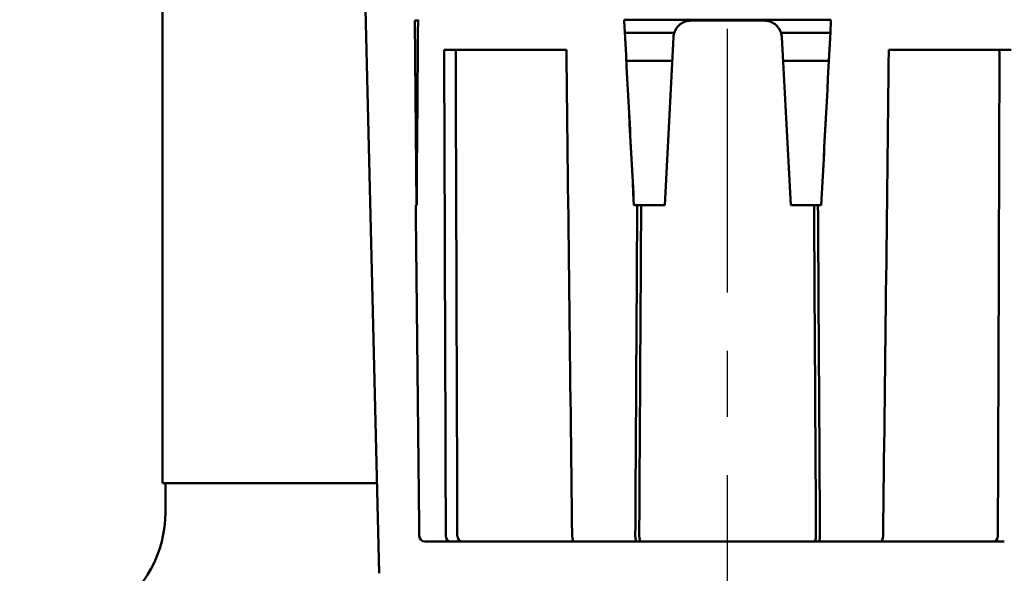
# Model space of a CAD drawing. Header units: inches. Extents: x 0.1 to 33.9, y 0.6 to 21.4.
# Tile 236 of 256: x 20.7 to 22.4, y 11.7 to 12.6. Entities that reach past the tile are written whole.
import ezdxf

# ---------------------------------------------------------------- set-up
doc = ezdxf.new("R2010")
doc.units = ezdxf.units.IN
doc.header["$MEASUREMENT"] = 0
doc.linetypes.add('CHAIN', pattern=[0.7087, 0.4724, -0.0591, 0.1181, -0.0591])
for name, color, linetype, lineweight in [('Centerline (ANSI)', 7, 'Continuous', 25), ('Dimension (ANSI)', 7, 'Continuous', 25), ('Visible (ANSI)', 7, 'Continuous', 50)]:
    doc.layers.add(name, color=color, linetype=linetype, lineweight=lineweight)
doc.styles.add('Note Text (ANSI)', font='tahoma.ttf')
doc.dimstyles.new('Default (ANSI)', dxfattribs={"dimtxt": 0.12, "dimasz": 0.098425, "dimexe": 0.125, "dimexo": 0.0625, "dimgap": 0.031496, "dimtad": 0, "dimtih": 1, "dimtoh": 1, "dimrnd": 1e-08, "dimzin": 4, "dimdsep": 46, "dimtxsty": 'Note Text (ANSI)', "dimcen": 0.09, "dimdle": 0.393701, "dimclrd": 256, "dimclre": 256, "dimclrt": 256, "dimadec": 0, "dimazin": 1, "dimtfac": 1, "dimtofl": 0, "dimtmove": 0, "dimatfit": 3, "dimfxl": 1, "dimtolj": 1, "dimtzin": 4, "dimlwd": -1, "dimlwe": -1, "dimarcsym": 0})

# ---------------------------------------------------------------- blocks, each defined once
blk = doc.blocks.new('*D7')
at = {"layer": 'Defpoints', "color": 0, "transparency": 16777216}
for p in [(20.7809, 15.209), (24.5666, 15.209), (22.8129, 6.1637)]:
    blk.add_point(p, dxfattribs=at)
at = {"layer": 'Dimension (ANSI)', "transparency": 16777216}
for p, q in [((20.8434, 15.209), (24.6916, 15.209)), ((24.5666, 15.1106), (24.5666, 11.1297)), ((24.5666, 6.2621), (24.5666, 10.9418)), ((22.8754, 6.1637), (24.6916, 6.1637))]:
    blk.add_line(p, q, dxfattribs=at)
for points in [[(24.5502, 15.1106), (24.583, 15.1106), (24.5666, 15.209)], [(24.5502, 6.2621), (24.583, 6.2621), (24.5666, 6.1637)]]:
    blk.add_solid(points, dxfattribs=at)
at = {"layer": 'Dimension (ANSI)', "transparency": 16777216, "insert": (24.4135, 11.0982), "char_height": 0.12, "attachment_point": 1, "style": 'Note Text (ANSI)'}
blk.add_mtext('\\A1;9.05', dxfattribs=at)
blk = doc.blocks.new('*D10')
at = {"layer": 'Defpoints', "color": 0, "transparency": 16777216}
for p in [(18.6438, 14.075), (21.9132, 13.5387), (18.6438, 5.2166)]:
    blk.add_point(p, dxfattribs=at)
at = {"layer": 'Dimension (ANSI)', "transparency": 16777216}
for p, q in [((18.6438, 14.0125), (18.6438, 5.0916)), ((18.7423, 5.2166), (20.2488, 5.2166)), ((21.8148, 5.2166), (20.6182, 5.2166))]:
    blk.add_line(p, q, dxfattribs=at)
for points in [[(18.7423, 5.233), (18.7423, 5.2002), (18.6438, 5.2166)], [(21.8148, 5.233), (21.8148, 5.2002), (21.9132, 5.2166)]]:
    blk.add_solid(points, dxfattribs=at)
at = {"layer": 'Dimension (ANSI)', "transparency": 16777216, "insert": (20.2803, 5.2791), "char_height": 0.12, "attachment_point": 1, "style": 'Note Text (ANSI)'}
blk.add_mtext('\\A1;3.27', dxfattribs=at)
blk = doc.blocks.new('*D11')
at = {"layer": 'Defpoints', "color": 0, "transparency": 16777216}
for p in [(21.9132, 13.5387), (23.1927, 11.2432), (23.1927, 5.2166)]:
    blk.add_point(p, dxfattribs=at)
at = {"layer": 'Dimension (ANSI)', "transparency": 16777216}
for p, q in [((23.1927, 11.1807), (23.1927, 5.0916)), ((22.0116, 5.2166), (22.3734, 5.2166)), ((23.0943, 5.2166), (22.7325, 5.2166))]:
    blk.add_line(p, q, dxfattribs=at)
for points in [[(22.0116, 5.233), (22.0116, 5.2002), (21.9132, 5.2166)], [(23.0943, 5.233), (23.0943, 5.2002), (23.1927, 5.2166)]]:
    blk.add_solid(points, dxfattribs=at)
at = {"layer": 'Dimension (ANSI)', "transparency": 16777216, "insert": (22.4049, 5.2793), "char_height": 0.12, "attachment_point": 1, "style": 'Note Text (ANSI)'}
blk.add_mtext('\\A1;1.28', dxfattribs=at)

msp = doc.modelspace()

# ---------------------------------------------------------------- linework, layer by layer
at = {"layer": 'Centerline (ANSI)', "linetype": 'CHAIN', "ltscale": 0.952448}
msp.add_line((21.9132, 5.289), (21.9132, 13.5387), dxfattribs=at)
at = {"layer": 'Visible (ANSI)'}
for p, q in [((21.3184, 11.6709), (21.2756, 13.439)), ((20.9482, 11.8246), (20.9482, 13.0756)), ((21.3794, 12.615), (21.3831, 12.615)), ((21.3822, 12.3), (21.3794, 12.615)), ((21.3831, 12.615), (21.3846, 12.615)), ((21.7368, 12.6147), (21.7367, 12.6165)), ((21.7367, 12.616), (22.0897, 12.616)), ((21.8507, 12.615), (21.9758, 12.615)), ((22.0897, 12.6165), (22.0896, 12.6147)), ((21.7379, 12.5943), (21.8222, 12.5943)), ((22.0043, 12.5943), (22.0886, 12.5943)), ((21.8062, 12.3), (21.8208, 12.5865)), ((22.0057, 12.5866), (22.0212, 12.3)), ((21.6379, 12.565), (21.4292, 12.565)), ((22.3972, 12.565), (22.1885, 12.565)), ((21.8187, 12.546), (21.7404, 12.546)), ((22.086, 12.546), (22.0079, 12.546)), ((21.3823, 12.3), (21.3806, 12.3)), ((21.7589, 12.3), (21.7533, 12.3)), ((21.7656, 12.3), (21.7589, 12.3)), ((21.7656, 12.3), (21.8062, 12.3)), ((22.0212, 12.3), (22.0608, 12.3)), ((22.0675, 12.3), (22.0608, 12.3)), ((22.0731, 12.3), (22.0675, 12.3)), ((21.3147, 11.8246), (20.9482, 11.8246)), ((20.9532, 11.7746), (20.9532, 11.8246)), ((21.4408, 11.725), (21.3964, 11.725)), ((21.4604, 11.725), (21.4408, 11.725)), ((21.4604, 11.725), (21.6526, 11.725)), ((21.6526, 11.725), (21.7584, 11.725)), ((21.7651, 11.725), (21.7584, 11.725)), ((21.7651, 11.725), (22.0613, 11.725)), ((22.0681, 11.725), (22.0613, 11.725)), ((22.0681, 11.725), (22.1738, 11.725)), ((22.1738, 11.725), (22.366, 11.725)), ((22.3857, 11.725), (22.366, 11.725))]:
    msp.add_line(p, q, dxfattribs=at)
msp.add_arc((20.7532, 11.7746), 0.2, 303, 0, dxfattribs=at)
for centre, major_axis, ratio, start_param, end_param in [((216.2456, 11.0037), (-194.8676, 0.0572), 0.99863, 6.2752, 6.276818), ((21.4148, 12.615), (-0.0292, -0.0079), 0.96689, 5.957152, 6.019727), ((21.8182, 11.0037), (10.1986, -194.6006), 0.000015, 1.577457, 1.579074), ((22.0082, 11.0037), (10.1986, 194.6006), 0.000015, 1.562518, 1.564136), ((21.3963, 11.735), (0.0003, -0.01), 0.957895, 4.691976, 6.254048), ((21.4408, 11.735), (-0.00018, -0.01), 0.875599, 4.736915, 6.298987), ((21.4605, 11.735), (-0.00018, -0.01), 0.875599, 4.736915, 6.298987), ((21.6525, 11.735), (0.0001, -0.01), 0.482959, 4.716282, 6.278354), ((21.7584, 11.735), (-0.00009, -0.01), 0.286985, 4.72371, 6.285781), ((21.7652, 11.735), (-0.00009, -0.01), 0.286985, 4.72371, 6.285781), ((22.0612, 11.735), (0.00009, -0.01), 0.286985, 6.280589, 7.842661), ((22.068, 11.735), (0.00009, -0.01), 0.286985, 6.280589, 7.842661), ((22.1739, 11.735), (-0.0001, -0.01), 0.482959, 0.004832, 1.566903), ((22.366, 11.735), (0.00018, -0.01), 0.875599, 6.267384, 7.829456)]:
    msp.add_ellipse(centre, major_axis=major_axis, ratio=ratio, start_param=start_param, end_param=end_param, dxfattribs=at)
for points, knots in [([(21.3846, 12.6127), (21.3846, 12.6127), (21.3846, 12.6128), (21.3846, 12.6128), (21.3843, 12.6135), (21.3841, 12.6141), (21.3838, 12.6144), (21.3836, 12.6148), (21.3834, 12.615), (21.3831, 12.615)], [0.7414283, 0.7414283, 0.7414283, 0.7414283, 0.75, 0.75, 0.75, 0.875, 0.875, 0.875, 1, 1, 1, 1]), ([(21.8507, 12.615), (21.8488, 12.615), (21.8469, 12.6148), (21.8451, 12.6144), (21.8432, 12.6141), (21.8414, 12.6135), (21.8396, 12.6128), (21.8379, 12.6121), (21.8362, 12.6113), (21.8346, 12.6102), (21.833, 12.6092), (21.8315, 12.6081), (21.8301, 12.6067), (21.8287, 12.6054), (21.8275, 12.604), (21.8264, 12.6025), (21.8253, 12.6009), (21.8243, 12.5993), (21.8235, 12.5975), (21.8227, 12.5958), (21.8221, 12.594), (21.8216, 12.5921), (21.8211, 12.5903), (21.8209, 12.5884), (21.8208, 12.5865)], [0, 0, 0, 0, 0.125, 0.125, 0.125, 0.25, 0.25, 0.25, 0.375, 0.375, 0.375, 0.5, 0.5, 0.5, 0.625, 0.625, 0.625, 0.75, 0.75, 0.75, 0.875, 0.875, 0.875, 1, 1, 1, 1]), ([(22.0057, 12.5866), (22.0056, 12.5885), (22.0054, 12.5904), (22.0049, 12.5922), (22.0044, 12.5941), (22.0038, 12.5959), (22.003, 12.5976), (22.0022, 12.5993), (22.0012, 12.601), (22.0001, 12.6025), (21.999, 12.6041), (21.9978, 12.6055), (21.9964, 12.6068), (21.995, 12.6081), (21.9935, 12.6093), (21.9919, 12.6103), (21.9903, 12.6113), (21.9886, 12.6121), (21.9869, 12.6128), (21.9851, 12.6135), (21.9833, 12.6141), (21.9814, 12.6144), (21.9796, 12.6148), (21.9777, 12.615), (21.9758, 12.615)], [0, 0, 0, 0, 0.125, 0.125, 0.125, 0.25, 0.25, 0.25, 0.375, 0.375, 0.375, 0.5, 0.5, 0.5, 0.625, 0.625, 0.625, 0.75, 0.75, 0.75, 0.875, 0.875, 0.875, 1, 1, 1, 1])]:
    msp.add_open_spline(points, degree=3, knots=knots, dxfattribs=at)
for points in [[(21.432, 11.7349), (21.4311, 12.0116), (21.4302, 12.2883), (21.4292, 12.565)], [(21.4517, 11.7349), (21.4508, 12.0116), (21.4498, 12.2883), (21.4489, 12.565)], [(21.6477, 11.7349), (21.6444, 12.0116), (21.6412, 12.2883), (21.6379, 12.565)], [(22.1787, 11.7349), (22.182, 12.0116), (22.1853, 12.2883), (22.1885, 12.565)], [(22.3747, 11.7349), (22.3757, 12.0116), (22.3766, 12.2883), (22.3775, 12.565)], [(21.745, 12.4583), (21.7478, 12.4055), (21.7505, 12.3527), (21.7533, 12.3)], [(22.0731, 12.3), (22.0759, 12.3527), (22.0787, 12.4055), (22.0814, 12.4583)], [(21.3868, 11.7349), (21.3847, 11.9232), (21.3827, 12.1116), (21.3806, 12.3)], [(21.7556, 11.7349), (21.7567, 11.9232), (21.7578, 12.1116), (21.7589, 12.3)], [(21.7623, 11.7349), (21.7634, 11.9232), (21.7645, 12.1116), (21.7656, 12.3)], [(22.0641, 11.7349), (22.063, 11.9232), (22.0619, 12.1116), (22.0608, 12.3)], [(22.0709, 11.7349), (22.0698, 11.9232), (22.0686, 12.1116), (22.0675, 12.3)]]:
    msp.add_open_spline(points, degree=3, dxfattribs=at)

# ---------------------------------------------------------------- dimensions: what is measured, and where the dimension line sits
at = {"layer": 'Dimension (ANSI)'}
for base, p1, p2, angle, override, picture, middle in [((24.5666, 15.209), (22.8129, 6.1637), (20.7809, 15.209), 90, {"dimgap": 0.031496, "dimdec": 2, "dimtol": 0, "dimlim": 0, "dimtp": 0, "dimtm": 0, "dimtdec": 2, "dimatfit": 1}, '*D7', (24.5666, 11.0358)), ((18.6438, 5.2166), (21.9132, 13.5387), (18.6438, 14.075), 180, {"dimgap": 0.031496, "dimtih": 0, "dimtoh": 0, "dimdec": 2, "dimse1": 1, "dimtol": 0, "dimlim": 0, "dimtp": 0, "dimtm": 0, "dimtdec": 2, "dimatfit": 1}, '*D10', (20.4335, 5.2166)), ((23.1927, 5.2166), (21.9132, 13.5387), (23.1927, 11.2432), 180, {"dimgap": 0.031496, "dimtih": 0, "dimtoh": 0, "dimdec": 2, "dimse1": 1, "dimtol": 0, "dimlim": 0, "dimtp": 0, "dimtm": 0, "dimtdec": 2, "dimatfit": 1}, '*D11', (22.553, 5.2166))]:
    dim = msp.add_linear_dim(base=base, p1=p1, p2=p2, angle=angle, dimstyle='Default (ANSI)', override=override, dxfattribs=at)
    dim.commit()
    dim.dimension.update_dxf_attribs({"geometry": picture, "text_midpoint": middle, "dimtype": 160})

doc.saveas('drawing.dxf')
